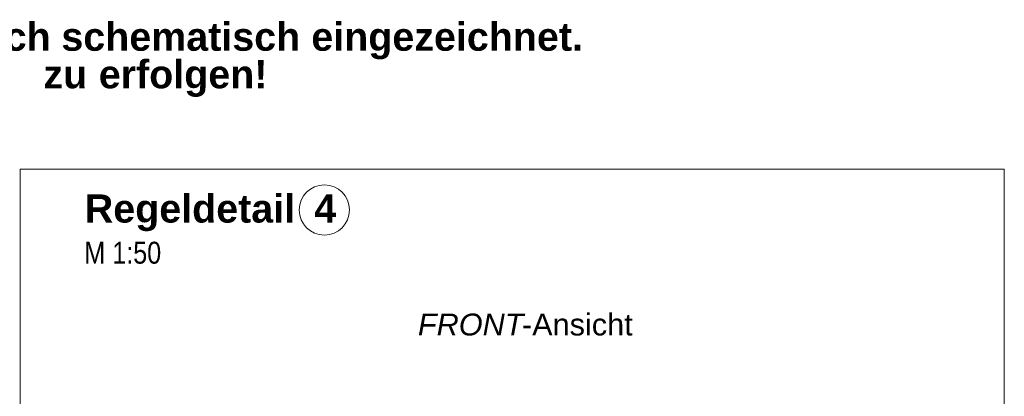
# Model space of a CAD drawing. Extents: x -720 to 300, y 62 to 1107.
# Tile 125 of 250: x 198 to 261, y 721 to 745. Entities that reach past the tile are written whole.
import ezdxf
from ezdxf.lldxf.tags import DXFTag

# ---------------------------------------------------------------- set-up
doc = ezdxf.new("R2010")
doc.units = 0
doc.layers.get('0').update_dxf_attribs({"lineweight": 35})
doc.layers.add('E_Detail_Beschriftung', color=7, linetype='Continuous', lineweight=13, true_color=0x009900)
doc.layers.add('E_Leerrohr Beschriftung', color=1, linetype='Continuous', lineweight=9, true_color=0xff0000)
doc.layers.add('E_Detail_Linie_Text_Bem', color=7, linetype='Continuous', lineweight=13)
doc.styles.get("Standard").update_dxf_attribs({"font": 'ARIALN.TTF'})
tags = doc.linetypes.add('fein_strichliert-A06G9FM98I', pattern=[4, 1, -2, 1]).pattern_tags.tags
tags[8:9] = [DXFTag(74, 4), DXFTag(75, 0), DXFTag(340, '0'), DXFTag(46, 0.0), DXFTag(50, 0.0), DXFTag(44, 0.0), DXFTag(45, 0.0)]
tags[6:7] = [DXFTag(74, 4), DXFTag(75, 0), DXFTag(340, '0'), DXFTag(46, 0.0), DXFTag(50, 0.0), DXFTag(44, 0.0), DXFTag(45, 0.0)]
tags[4:5] = [DXFTag(74, 4), DXFTag(75, 0), DXFTag(340, '0'), DXFTag(46, 0.0), DXFTag(50, 0.0), DXFTag(44, 0.0), DXFTag(45, 0.0)]

# ---------------------------------------------------------------- blocks, each defined once
blk = doc.blocks.new('Referenz-A06G9FMD8I')
at = {"layer": 'E_Detail_Linie_Text_Bem', "linetype": 'fein_strichliert-A06G9FM98I', "ltscale": 0.65}
for p, q in [((261.05, 735.027), (198.281, 735.027)), ((198.281, 735.027), (198.281, 673.71)), ((261.05, 673.71), (261.05, 735.027))]:
    blk.add_line(p, q, dxfattribs=at)
at = {"layer": 'E_Leerrohr Beschriftung', "linetype": 'Continuous', "ltscale": 0.13}
blk.add_circle((217.68, 732.42), 1.6, dxfattribs=at)
at = {"layer": 'E_Detail_Beschriftung', "color": 1, "linetype": 'Continuous', "lineweight": 35, "ltscale": 0.35, "true_color": 0xff0000, "char_height": 1.8, "attachment_point": 1}
for s, insert in [('{\\fArial|b1|i0;Regeldetail}', (202.399, 733.415)), ('{\\fArial|b1|i0;4}', (217.037, 733.415))]:
    blk.add_mtext(s, dxfattribs=dict(at, insert=insert))
at = {"layer": 'E_Detail_Beschriftung', "linetype": 'Continuous', "ltscale": 0.13, "insert": (202.368, 730.391), "char_height": 1.4, "attachment_point": 1}
blk.add_mtext('{\\fArial Narrow;M 1:50}', dxfattribs=at)
at = {"layer": 'E_Detail_Beschriftung', "linetype": 'Continuous', "lineweight": -2, "ltscale": 0.25, "char_height": 1.4, "attachment_point": 1}
for s, insert in [('{\\fArial|b0|i1;FRONT}', (223.646, 725.805)), ('{\\fArial;-Ansicht}', (230.282, 725.805))]:
    blk.add_mtext(s, dxfattribs=dict(at, insert=insert))
blk = doc.blocks.new('Referenz-A06G9FMH8I')
at = {"layer": 'E_Detail_Beschriftung', "color": 1, "linetype": 'Continuous', "lineweight": 35, "ltscale": 0.35, "true_color": 0xff0000, "char_height": 1.8, "attachment_point": 1}
for s, insert in [('{\\fArial|b1|i0;einfach}', (191.42, 744.39)), ('{\\fArial|b1|i0;schematisch}', (200.905, 744.39)), ('{\\fArial|b1|i0;eingezeichnet.}', (216.848, 744.39)), ('{\\fArial|b1|i0;erfolgen!}', (203.291, 741.993)), ('{\\fArial|b1|i0;zu}', (199.757, 741.993))]:
    blk.add_mtext(s, dxfattribs=dict(at, insert=insert))

msp = doc.modelspace()

# ---------------------------------------------------------------- block references
at = {"color": 8, "lineweight": 25, "ltscale": 0.25, "true_color": 0x808080}
for name in ['Referenz-A06G9FMH8I', 'Referenz-A06G9FMD8I']:
    msp.add_blockref(name, (0, 0), dxfattribs=at)

doc.saveas('drawing.dxf')
